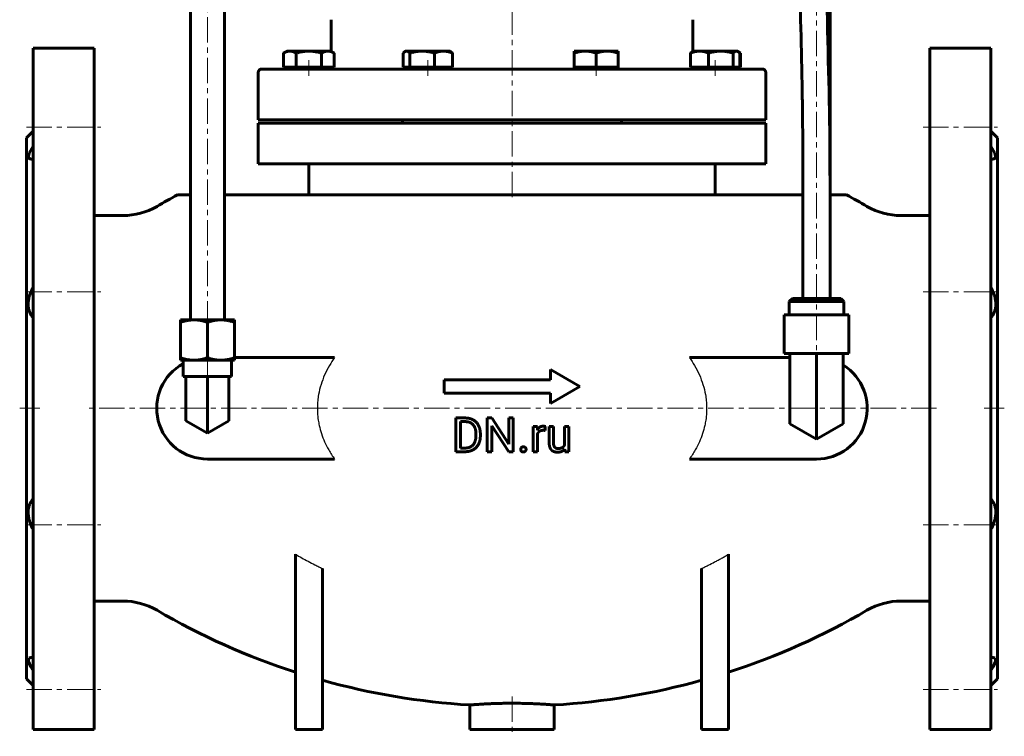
# Model space of a CAD drawing. Header units: millimetres. Extents: x -146 to 146, y -192 to 190.
# Tile 1 of 4: x -146 to 146, y -192 to 20. Entities that reach past the tile are written whole.
import ezdxf

# ---------------------------------------------------------------- set-up
doc = ezdxf.new("R2010")
doc.units = ezdxf.units.MM
for name, pattern in [('K5LT-1', [0]), ('K5LT_AXLED', [12, 7.5, -1.5, 1.5, -1.5]), ('K5LT_BASIC', [0])]:
    doc.linetypes.add(name, pattern=pattern)
doc.layers.add('Системный слой (1)', color=7, linetype='Continuous', true_color=0x6c6c6c)

# ---------------------------------------------------------------- blocks, each defined once
blk = doc.blocks.new('U0')
at = {"layer": 'Системный слой (1)', "color": 143, "linetype": 'K5LT_BASIC', "lineweight": 60, "true_color": 0x33acca}
for start, end in [(239.725483, 252.089546), (287.910454, 300.274517), (254.389939, 266.556485), (273.443515, 285.610061)]:
    blk.add_arc((0, 25.0098), 208.1096, start, end, dxfattribs=at)
blk = doc.blocks.new('U1')
at = {"layer": 'Системный слой (1)', "color": 143, "linetype": 'K5LT_BASIC', "lineweight": 60, "true_color": 0x33acca}
for start, end in [(118.373193, 120.274517), (59.725483, 61.626807)]:
    blk.add_arc((0, -214.9902), 208.1096, start, end, dxfattribs=at)
blk = doc.blocks.new('U2')
at = {"layer": 'Системный слой (1)', "color": 143, "linetype": 'K5LT_BASIC', "lineweight": 60, "true_color": 0x33acca}
for p, q in [((-98.9, -31.88), (-95, -31.88)), ((-85, -31.88), (85.99, -31.88)), ((93.99, -31.88), (98.9, -31.88))]:
    blk.add_line(p, q, dxfattribs=at)
blk = doc.blocks.new('U16')
at = {"layer": 'Системный слой (1)', "color": 143, "linetype": 'K5LT_BASIC', "lineweight": 60, "true_color": 0x33acca}
for p, q in [((67.2, 10.26), (67.03, 10.34)), ((67.38, 10.16), (67.2, 10.26)), ((67.56, 10.06), (67.38, 10.16))]:
    blk.add_line(p, q, dxfattribs=at)
blk = doc.blocks.new('U17')
at = {"layer": 'Системный слой (1)', "color": 143, "linetype": 'K5LT_BASIC', "lineweight": 60, "true_color": 0x33acca}
for p, q in [((66.48, 10.63), (66.33, 10.64)), ((66.63, 10.59), (66.48, 10.63)), ((66.78, 10.51), (66.63, 10.59)), ((66.95, 10.4), (66.78, 10.51)), ((67.12, 10.25), (66.95, 10.4)), ((67.3, 10.06), (67.12, 10.25))]:
    blk.add_line(p, q, dxfattribs=at)
blk = doc.blocks.new('U18')
at = {"layer": 'Системный слой (1)', "color": 143, "linetype": 'K5LT_BASIC', "lineweight": 60, "true_color": 0x33acca}
for p, q in [((-142.69, -19.49), (-142.97, -20.88)), ((-141.5, -17.5), (-142.69, -19.49)), ((-142.97, -20.88), (-142.2, -21.34)), ((-142.2, -21.34), (-141.98, -21.33)), ((-141.98, -21.33), (-141.75, -21.29)), ((-141.75, -21.29), (-141.5, -21.24))]:
    blk.add_line(p, q, dxfattribs=at)
blk = doc.blocks.new('U19')
at = {"layer": 'Системный слой (1)', "color": 143, "linetype": 'K5LT_BASIC', "lineweight": 60, "true_color": 0x33acca}
for p, q in [((-142.69, -168.74), (-142.97, -169.67)), ((-142.2, -168.64), (-142.69, -168.74)), ((-141.98, -168.65), (-142.2, -168.64)), ((-141.75, -168.69), (-141.98, -168.65)), ((-141.5, -168.74), (-141.75, -168.69)), ((-142.97, -169.67), (-142.2, -171.41)), ((-142.2, -171.41), (-141.5, -172.48))]:
    blk.add_line(p, q, dxfattribs=at)
blk = doc.blocks.new('U26')
at = {"layer": 'Системный слой (1)', "color": 143, "linetype": 'K5LT_BASIC', "lineweight": 60, "true_color": 0x33acca}
for p, q in [((0, 5.3444), (-74, 5.3444)), ((74, 5.3444), (0, 5.3444))]:
    blk.add_line(p, q, dxfattribs=at)
blk = doc.blocks.new('U29')
at = {"layer": 'Системный слой (1)', "color": 143, "linetype": 'K5LT_BASIC', "lineweight": 60, "true_color": 0x33acca}
for p, q in [((141.5, -17.5), (142.69, -19.49)), ((142.69, -19.49), (142.97, -20.88)), ((141.75, -21.29), (141.5, -21.24)), ((141.98, -21.33), (141.75, -21.29)), ((142.2, -21.34), (141.98, -21.33)), ((142.97, -20.88), (142.2, -21.34))]:
    blk.add_line(p, q, dxfattribs=at)
blk = doc.blocks.new('U30')
at = {"layer": 'Системный слой (1)', "color": 143, "linetype": 'K5LT_BASIC', "lineweight": 60, "true_color": 0x33acca}
for p, q in [((141.5, -168.74), (141.75, -168.69)), ((141.75, -168.69), (141.98, -168.65)), ((141.98, -168.65), (142.2, -168.64)), ((142.2, -168.64), (142.69, -168.74)), ((142.69, -168.74), (142.97, -169.67)), ((142.2, -171.41), (141.5, -172.48)), ((142.97, -169.67), (142.2, -171.41))]:
    blk.add_line(p, q, dxfattribs=at)
blk = doc.blocks.new('U31')
at = {"layer": 'Системный слой (1)', "color": 143, "linetype": 'K5LT_BASIC', "lineweight": 60, "true_color": 0x33acca}
for p, q in [((-31.94, 10.25), (-32.12, 10.06)), ((-31.77, 10.4), (-31.94, 10.25)), ((-31.6, 10.51), (-31.77, 10.4)), ((-31.45, 10.59), (-31.6, 10.51)), ((-31.3, 10.63), (-31.45, 10.59)), ((-31.15, 10.64), (-31.3, 10.63))]:
    blk.add_line(p, q, dxfattribs=at)

msp = doc.modelspace()

# ---------------------------------------------------------------- linework, layer by layer
at = {"layer": 'Системный слой (1)', "color": 30, "linetype": 'K5LT_AXLED', "lineweight": 18, "true_color": 0xff8000}
for p, q in [((-90, -70.83), (-90, 63.86)), ((90, 52.69), (90, -96.99)), ((0, 22.94), (0, -33.88)), ((-60.05, 7.94), (-60.05, 3.34)), ((-24.87, 7.94), (-24.87, 3.34)), ((24.87, 7.94), (24.87, 3.34)), ((60.05, 7.94), (60.05, 3.34)), ((-143.5, -11.84), (-121.5, -11.84)), ((121.5, -11.84), (143.5, -11.84)), ((-143.5, -60.55), (-121.5, -60.55)), ((121.5, -60.55), (143.5, -60.55)), ((-90, -87.59), (-90, -78.77)), ((-139.5, -94.99), (-145.5, -94.99)), ((125.5, -94.99), (-125.5, -94.99)), ((145.5, -94.99), (139.5, -94.99)), ((-143.5, -129.43), (-121.5, -129.43)), ((121.5, -129.43), (143.5, -129.43)), ((-143.5, -178.14), (-121.5, -178.14)), ((0, -180.21), (0, -191.99)), ((121.5, -178.14), (143.5, -178.14))]:
    msp.add_line(p, q, dxfattribs=at)
at = {"layer": 'Системный слой (1)', "color": 143, "linetype": 'K5LT_BASIC', "lineweight": 60, "true_color": 0x33acca}
for p, q in [((-95, -68.83), (-95, 59.44)), ((-85, -68.83), (-85, 59.44)), ((94, 43.69), (94, -31.88)), ((-53.44, 10.58), (-53.44, 19.94)), ((53.44, 10.58), (53.44, 19.94)), ((-141.5, 11.51), (-123.5, 11.51)), ((-141.5, 11.51), (-141.5, -189.99)), ((-123.5, 11.51), (-123.5, -189.99)), ((-66.55, 10.64), (-67.56, 10.06)), ((-67.56, 5.94), (-67.56, 10.06)), ((-66.55, 10.64), (-65.68, 10.64)), ((-65.68, 10.64), (-60.05, 10.64)), ((-63.8, 5.94), (-63.8, 10.06)), ((-60.05, 10.64), (-54.42, 10.64)), ((-56.3, 5.94), (-56.3, 10.06)), ((-54.42, 10.64), (-53.55, 10.64)), ((-53.55, 10.64), (-52.55, 10.06)), ((-52.55, 5.94), (-52.55, 10.06)), ((-32.12, 5.94), (-32.12, 10.06)), ((-31.37, 10.64), (-31.6, 10.51)), ((-31.37, 10.64), (-31.15, 10.64)), ((-31.15, 10.64), (-26.56, 10.64)), ((-30.18, 5.94), (-30.18, 10.06)), ((-26.56, 10.64), (-20.28, 10.64)), ((-22.93, 5.94), (-22.93, 10.06)), ((-20.28, 10.64), (-18.37, 10.64)), ((-18.37, 10.64), (-18.15, 10.51)), ((-17.62, 5.94), (-17.62, 10.06)), ((18.37, 10.64), (21.62, 10.64)), ((18.37, 10.06), (18.37, 10.64)), ((18.37, 5.94), (18.37, 10.06)), ((21.62, 10.64), (28.12, 10.64)), ((24.87, 5.94), (24.87, 10.06)), ((28.12, 10.64), (31.37, 10.64)), ((31.37, 10.64), (31.37, 10.06)), ((31.37, 5.94), (31.37, 10.06)), ((52.8, 5.94), (52.8, 10.06)), ((53.55, 10.64), (53.32, 10.51)), ((53.55, 10.64), (55.46, 10.64)), ((55.46, 10.64), (61.73, 10.64)), ((58.11, 5.94), (58.11, 10.06)), ((61.73, 10.64), (66.33, 10.64)), ((65.36, 5.94), (65.36, 10.06)), ((66.33, 10.64), (66.55, 10.64)), ((66.55, 10.64), (66.78, 10.51)), ((66.78, 10.51), (67.56, 10.06)), ((67.3, 5.94), (67.3, 10.06)), ((67.56, 5.94), (67.56, 10.06)), ((141.5, 11.51), (123.5, 11.51)), ((123.5, 11.51), (123.5, -189.99)), ((141.5, 11.51), (141.5, -189.99)), ((-65.68, 5.94), (-67.56, 5.94)), ((-66.55, 5.94), (-66.55, 5.34)), ((-63.8, 5.94), (-65.68, 5.94)), ((-60.05, 5.94), (-63.8, 5.94)), ((-56.3, 5.94), (-60.05, 5.94)), ((-54.42, 5.94), (-56.3, 5.94)), ((-52.55, 5.94), (-54.42, 5.94)), ((-53.55, 5.94), (-53.55, 5.34)), ((-31.15, 5.94), (-32.12, 5.94)), ((-31.37, 5.94), (-31.37, 5.34)), ((-30.18, 5.94), (-31.15, 5.94)), ((-26.56, 5.94), (-30.18, 5.94)), ((-22.93, 5.94), (-26.56, 5.94)), ((-20.28, 5.94), (-22.93, 5.94)), ((-17.62, 5.94), (-20.28, 5.94)), ((-18.37, 5.94), (-18.37, 5.34)), ((18.37, 5.94), (18.37, 5.34)), ((21.62, 5.94), (18.37, 5.94)), ((24.87, 5.94), (21.62, 5.94)), ((28.12, 5.94), (24.87, 5.94)), ((31.37, 5.94), (28.12, 5.94)), ((31.37, 5.94), (31.37, 5.34)), ((55.46, 5.94), (52.8, 5.94)), ((53.55, 5.94), (53.55, 5.34)), ((58.11, 5.94), (55.46, 5.94)), ((61.73, 5.94), (58.11, 5.94)), ((65.36, 5.94), (61.73, 5.94)), ((66.33, 5.94), (65.36, 5.94)), ((67.3, 5.94), (66.33, 5.94)), ((66.55, 5.94), (66.55, 5.34)), ((67.56, 5.94), (67.3, 5.94)), ((-75, -9.66), (-75, 4.34)), ((75, -9.66), (75, 4.34)), ((-75, -9.66), (75, -9.66)), ((-75, -10.66), (75, -10.66)), ((-75, -22.66), (-75, -10.66)), ((-32.32, -10.66), (-32.32, -9.66)), ((32.32, -10.66), (32.32, -9.66)), ((75, -22.66), (75, -10.66)), ((-143.5, -14.99), (-141.5, -12.99)), ((143.5, -14.99), (141.5, -12.99)), ((-143.5, -14.99), (-143.5, -174.99)), ((143.5, -14.99), (143.5, -174.99)), ((-75, -22.66), (75, -22.66)), ((-60, -22.66), (-60, -31.88)), ((60, -22.66), (60, -31.88)), ((-123.5, -37.99), (-115, -37.99)), ((115, -37.99), (123.5, -37.99)), ((86, -62.48), (86, -47.48)), ((94, -62.48), (94, -47.48)), ((82.86, -62.48), (81.9, -63.43)), ((81.9, -63.43), (98.1, -63.43)), ((81.9, -67.35), (81.9, -63.43)), ((97.14, -62.48), (82.86, -62.48)), ((97.14, -62.48), (98.1, -63.43)), ((98.1, -67.35), (98.1, -63.43)), ((-97.94, -69.54), (-97.94, -68.83)), ((-97.94, -68.83), (-93.97, -68.83)), ((-97.94, -69.54), (-97.94, -80.06)), ((-93.97, -68.83), (-86.03, -68.83)), ((-90, -69.54), (-90, -80.06)), ((-86.03, -68.83), (-82.06, -68.83)), ((-82.06, -68.83), (-82.06, -69.54)), ((-82.06, -69.54), (-82.06, -80.06)), ((99.53, -67.35), (80.48, -67.35)), ((80.48, -78.73), (80.48, -67.35)), ((99.53, -78.73), (99.53, -67.35)), ((-97.94, -80.77), (-97.94, -80.06)), ((-93.97, -80.77), (-97.94, -80.77)), ((-97.14, -80.77), (-97.14, -85.59)), ((-86.03, -80.77), (-93.97, -80.77)), ((-82.06, -80.77), (-86.03, -80.77)), ((-82.86, -80.77), (-82.86, -85.59)), ((-52.44, -79.99), (-82.06, -79.99)), ((-82.06, -80.06), (-82.06, -80.77)), ((52.44, -79.99), (82.08, -79.99)), ((99.53, -78.73), (80.48, -78.73)), ((82.08, -78.73), (82.08, -94.99)), ((90, -78.73), (90, -94.99)), ((97.92, -78.73), (97.92, -94.99)), ((11.34, -83.53), (11.34, -86.53)), ((11.34, -83.53), (20, -88.53)), ((-97.14, -85.59), (-96.35, -85.59)), ((-96.35, -85.59), (-96.01, -85.59)), ((-96.35, -94.99), (-96.35, -85.59)), ((-96.01, -85.59), (-90.34, -85.59)), ((-90.34, -85.59), (-90, -85.59)), ((-90, -85.59), (-89.66, -85.59)), ((-90, -94.99), (-90, -85.59)), ((-89.66, -85.59), (-83.99, -85.59)), ((-83.99, -85.59), (-83.65, -85.59)), ((-83.65, -94.99), (-83.65, -85.59)), ((-83.65, -85.59), (-82.86, -85.59)), ((-20, -86.53), (11.34, -86.53)), ((-20, -86.53), (-20, -90.53)), ((20, -88.53), (11.34, -93.53)), ((11.34, -90.53), (-20, -90.53)), ((11.34, -90.53), (11.34, -93.53)), ((-96.35, -98.66), (-96.35, -94.99)), ((-90, -102.32), (-90, -94.99)), ((-83.65, -98.66), (-83.65, -94.99)), ((82.08, -99.57), (82.08, -94.99)), ((90, -104.14), (90, -94.99)), ((97.92, -99.57), (97.92, -94.99)), ((-90, -102.32), (-96.35, -98.66)), ((-83.65, -98.66), (-90, -102.32)), ((-16.57, -97.85), (-16.57, -107.82)), ((-16.57, -97.85), (-13.75, -97.85)), ((-15.25, -98.93), (-15.25, -106.74)), ((-15.25, -98.93), (-13.75, -98.93)), ((-7.31, -97.85), (-7.31, -107.82)), ((-7.31, -97.85), (-5.99, -97.85)), ((-5.99, -97.85), (-0.95, -105.56)), ((-0.95, -97.85), (-0.95, -105.56)), ((-0.95, -97.85), (0.36, -97.85)), ((0.36, -97.85), (0.36, -107.82)), ((-0.97, -107.82), (-5.99, -100.13)), ((-5.99, -100.13), (-5.99, -107.82)), ((6.26, -100.41), (7.49, -100.41)), ((6.26, -100.41), (6.26, -107.82)), ((7.49, -100.41), (7.51, -101.26)), ((9.84, -100.37), (9.83, -101.55)), ((10.99, -100.41), (10.99, -105.19)), ((10.99, -100.41), (12.26, -100.41)), ((12.26, -100.41), (12.26, -105.2)), ((15.55, -100.41), (15.55, -105.8)), ((15.55, -100.41), (16.83, -100.41)), ((16.83, -100.41), (16.83, -107.82)), ((90, -104.14), (82.08, -99.57)), ((97.92, -99.57), (90, -104.14)), ((-10.66, -102.53), (-10.66, -103.14)), ((-9.35, -102.54), (-9.35, -103.14)), ((7.52, -102.56), (7.52, -107.82)), ((-13.87, -106.74), (-15.25, -106.74)), ((15.61, -107.82), (15.59, -107.09)), ((-90, -109.99), (-52.44, -109.99)), ((-13.87, -107.82), (-16.57, -107.82)), ((-5.99, -107.82), (-7.31, -107.82)), ((0.36, -107.82), (-0.97, -107.82)), ((7.52, -107.82), (6.26, -107.82)), ((16.83, -107.82), (15.61, -107.82)), ((90, -109.99), (52.44, -109.99)), ((-64, -138.15), (-64, -189.99)), ((64, -138.15), (64, -189.99)), ((-56, -142.37), (-56, -189.99)), ((56, -142.37), (56, -189.99)), ((-123.5, -151.99), (-115, -151.99)), ((115, -151.99), (123.5, -151.99)), ((-143.5, -174.99), (-141.5, -176.99)), ((143.5, -174.99), (141.5, -176.99)), ((-12.5, -182.72), (-12.5, -189.99)), ((12.5, -182.72), (12.5, -189.99)), ((-141.5, -189.99), (-123.5, -189.99)), ((-56, -189.99), (-64, -189.99)), ((12.5, -189.99), (-12.5, -189.99)), ((64, -189.99), (56, -189.99)), ((141.5, -189.99), (123.5, -189.99))]:
    msp.add_line(p, q, dxfattribs=at)
for centre, radius, start, end in [((-54.44, 6.34), 1, 332.7158, 336.4281), ((54.44, 6.34), 1, 203.5719, 207.2842), ((-74, 4.34), 1, 90, 180), ((74, 4.34), 1, 0, 90), ((-115, -17.99), 20, 270, 300.2745), ((115, -17.99), 20, 239.7255, 270), ((-90, -94.99), 15, 118.4408, 270), ((90, -94.99), 15, 270, 58.108), ((-115, -171.99), 20, 59.7255, 90), ((115, -171.99), 20, 90, 120.2745)]:
    msp.add_arc(centre, radius, start, end, dxfattribs=at)
for points, degree, knots in [([(33.6, 184.47), (34.91, 184.47), (36.19, 184.4), (38.74, 184.12), (40, 183.91), (42.48, 183.36), (43.7, 183.01), (46.06, 182.19), (47.21, 181.72), (49.2, 180.77), (50.04, 180.32), (52.06, 179.15), (53.23, 178.38), (55.57, 176.64), (56.74, 175.66), (58.95, 173.61), (60, 172.54), (62.27, 169.99), (63.48, 168.47), (66.04, 164.93), (67.36, 162.87), (69.88, 158.49), (71.08, 156.17), (73.21, 151.6), (74.16, 149.36), (75.96, 144.77), (76.8, 142.43), (78.39, 137.68), (79.13, 135.26), (80.52, 130.38), (81.17, 127.91), (82.18, 123.83), (82.57, 122.22), (83.03, 120.1), (83.15, 119.6), (83.71, 116.9), (84.17, 114.7), (84.64, 112.38), (84.66, 112.26), (84.76, 111.78), (84.82, 111.42), (85.81, 106.2), (86.62, 101.27), (87.49, 95.33), (87.63, 94.3), (87.97, 91.84), (88.16, 90.39), (88.44, 88.26), (88.53, 87.57), (89.39, 80.55), (90.06, 74.12), (90.75, 66.15), (90.88, 64.57), (91.05, 62.49), (91.1, 61.98), (91.19, 60.54), (91.28, 59.62), (91.57, 55.36), (91.82, 52.03), (92.39, 42.21), (92.72, 35.69), (92.98, 29), (93, 28.8), (93.32, 12.77), (93.86, -3.07), (93.98, -23.21), (93.99, -27.54), (94, -33.9), (94, -35.92), (94, -40.77), (94, -43.6), (94, -46.77), (94, -47.13), (94, -47.48)], 3, [0, 0, 0, 0, 0.517664, 0.517664, 1.029625, 1.029625, 1.525738, 1.525738, 2.005317, 2.005317, 2.371691, 2.371691, 2.89868, 2.89868, 3.451697, 3.451697, 3.989569, 3.989569, 4.670726, 4.670726, 5.494297, 5.494297, 6.34933, 6.34933, 7.139444, 7.139444, 7.929557, 7.929557, 8.719671, 8.719671, 9.509785, 9.509785, 10.023194, 10.023194, 10.181189, 10.181189, 10.872996, 10.872996, 10.910048, 10.910048, 11.022886, 11.022886, 12.535987, 12.535987, 12.851586, 12.851586, 13.294334, 13.294334, 13.505492, 13.505492, 15.4445, 15.4445, 15.923722, 15.923722, 16.078482, 16.078482, 16.358649, 16.358649, 17.365246, 17.365246, 19.322518, 19.322518, 19.383887, 19.383887, 24.135838, 24.135838, 25.438653, 25.438653, 26.045648, 26.045648, 26.894823, 26.894823, 26.998403, 26.998403, 26.998403, 26.998403]), ([(33.6, 176.47), (34.62, 176.47), (35.62, 176.41), (37.57, 176.2), (38.53, 176.04), (40.43, 175.62), (41.37, 175.35), (43.19, 174.72), (44.07, 174.35), (45.82, 173.52), (46.69, 173.04), (47.8, 172.35), (48.05, 172.19), (49.25, 171.39), (50.18, 170.69), (52.09, 169.1), (53.05, 168.19), (55.02, 166.14), (56.01, 164.99), (58.13, 162.28), (59.24, 160.7), (61.48, 157.12), (62.61, 155.12), (64.71, 150.96), (65.7, 148.81), (67.51, 144.49), (68.34, 142.32), (69.9, 137.9), (70.63, 135.66), (72.02, 131.08), (72.67, 128.75), (74.04, 123.51), (74.71, 120.58), (75.51, 117.12), (75.62, 116.6), (75.96, 114.96), (76.2, 113.84), (77.35, 108.1), (78.17, 103.37), (79.2, 96.72), (79.49, 94.78), (80.03, 90.88), (80.29, 88.92), (80.61, 86.37), (80.69, 85.78), (80.92, 83.84), (81.08, 82.5), (81.88, 75.42), (82.36, 69.63), (82.97, 63.34), (83, 62.8), (83.16, 61.07), (83.23, 59.88), (83.35, 58.3), (83.38, 57.9), (83.62, 54.58), (83.82, 51.64), (84.2, 45.36), (84.39, 42.01), (85.17, 26.14), (85.53, 13.52), (85.77, -0.93), (85.8, -2.84), (85.86, -7.82), (85.89, -10.9), (85.94, -16.61), (85.95, -19.22), (85.98, -24.06), (85.98, -26.29), (85.99, -29.64), (85.99, -30.76), (86, -32.67), (86, -33.45), (86, -35.47), (86, -36.71), (86, -38.33), (86, -38.72), (86, -40.49), (86, -41.87), (86, -44.64), (86, -46.03), (86, -47.43), (86, -47.46), (86, -47.48)], 3, [0, 0, 0, 0, 0.471299, 0.471299, 0.937837, 0.937837, 1.394544, 1.394544, 1.828753, 1.828753, 2.269764, 2.269764, 2.404242, 2.404242, 2.89691, 2.89691, 3.426669, 3.426669, 4.019624, 4.019624, 4.732147, 4.732147, 5.53909, 5.53909, 6.346032, 6.346032, 7.125801, 7.125801, 7.90557, 7.90557, 8.685339, 8.685339, 9.655999, 9.655999, 9.828507, 9.828507, 10.195602, 10.195602, 11.705865, 11.705865, 12.327341, 12.327341, 12.954576, 12.954576, 13.142857, 13.142857, 13.570291, 13.570291, 15.386411, 15.386411, 15.556111, 15.556111, 15.931433, 15.931433, 16.056193, 16.056193, 16.979084, 16.979084, 18.02281, 18.02281, 21.956043, 21.956043, 22.55421, 22.55421, 23.512683, 23.512683, 24.330069, 24.330069, 25.027137, 25.027137, 25.376094, 25.376094, 25.621596, 25.621596, 26.007541, 26.007541, 26.128551, 26.128551, 26.560883, 26.560883, 26.993214, 26.993214, 26.998339, 26.998339, 26.998339, 26.998339]), ([(-141.5, -59.15), (-141.7, -59.5), (-142.08, -60.23), (-142.45, -61.17), (-142.7, -61.98), (-142.84, -62.58), (-142.94, -63.2), (-142.99, -63.73), (-143.01, -64.24), (-142.99, -64.69), (-142.94, -65.15), (-142.86, -65.6), (-142.73, -66.1), (-142.57, -66.53), (-142.35, -67.01), (-142.09, -67.46), (-141.77, -67.88), (-141.58, -68.1), (-141.5, -68.18)], 3, [0, 0, 0, 0, 2.135171, 4.321837, 5.339199, 6.629233, 7.63109, 8.704151, 9.591911, 10.522581, 11.294057, 12.328096, 13.31361, 14.541425, 15.285384, 16.826679, 18.170429, 19, 19, 19, 19]), ([(141.5, -59.15), (141.7, -59.5), (142.08, -60.23), (142.45, -61.17), (142.7, -61.98), (142.84, -62.58), (142.94, -63.2), (142.99, -63.73), (143.01, -64.24), (142.99, -64.69), (142.94, -65.15), (142.86, -65.6), (142.73, -66.1), (142.57, -66.53), (142.35, -67.01), (142.09, -67.46), (141.77, -67.88), (141.58, -68.1), (141.5, -68.18)], 3, [0, 0, 0, 0, 2.135171, 4.321837, 5.339199, 6.629233, 7.63109, 8.704151, 9.591911, 10.522581, 11.294057, 12.328096, 13.31361, 14.541425, 15.285384, 16.826679, 18.170429, 19, 19, 19, 19]), ([(8.24, -100.53), (7.8, -100.79), (7.52, -101.25), (7.51, -101.26)], 2, [0, 0, 0, 1.967275, 2, 2, 2]), ([(7.52, -102.56), (7.65, -102.24), (8.11, -101.77), (8.78, -101.49), (9.22, -101.49)], 2, [0, 0, 0, 0.9573, 1.97865, 3, 3, 3]), ([(-141.5, -121.8), (-141.74, -122.05), (-142.06, -122.46), (-142.36, -123), (-142.55, -123.4), (-142.69, -123.78), (-142.83, -124.28), (-142.93, -124.76), (-142.99, -125.29), (-143.01, -125.84), (-142.98, -126.43), (-142.91, -127.03), (-142.78, -127.66), (-142.65, -128.15), (-142.43, -128.85), (-142.13, -129.61), (-141.76, -130.36), (-141.55, -130.74), (-141.5, -130.83)], 3, [0, 0, 0, 0, 2.580943, 3.737085, 4.236116, 5.528418, 6.403096, 7.475403, 8.542483, 9.596136, 10.625291, 11.880145, 12.86689, 14.101521, 14.605318, 16.724162, 18.419976, 19, 19, 19, 19]), ([(141.5, -121.8), (141.74, -122.05), (142.06, -122.46), (142.36, -123), (142.55, -123.4), (142.69, -123.78), (142.83, -124.28), (142.93, -124.76), (142.99, -125.29), (143.01, -125.84), (142.98, -126.43), (142.91, -127.03), (142.78, -127.66), (142.65, -128.15), (142.43, -128.85), (142.13, -129.61), (141.76, -130.36), (141.55, -130.74), (141.5, -130.83)], 3, [0, 0, 0, 0, 2.580943, 3.737085, 4.236116, 5.528418, 6.403096, 7.475403, 8.542483, 9.596136, 10.625291, 11.880145, 12.86689, 14.101521, 14.605318, 16.724162, 18.419976, 19, 19, 19, 19]), ([(12.5, -182.72), (12.5, -182.72), (12.46, -182.72), (12.26, -182.7), (11.98, -182.68), (11.63, -182.65), (11.25, -182.63), (10.78, -182.59), (10.2, -182.55), (9.44, -182.5), (8.42, -182.44), (7.15, -182.38), (5.64, -182.31), (3.9, -182.26), (1.98, -182.22), (0.01, -182.2), (-1.79, -182.22), (-3.35, -182.24), (-4.75, -182.28), (-6.06, -182.33), (-7.29, -182.38), (-8.31, -182.44), (-9.19, -182.49), (-10.06, -182.54), (-10.82, -182.59), (-11.42, -182.64), (-11.83, -182.67), (-12.16, -182.7), (-12.39, -182.71), (-12.48, -182.72), (-12.5, -182.72), (-12.5, -182.72)], 3, [0, 0, 0, 0, 1.061949, 2.086862, 3.06321, 3.83941, 4.643542, 5.383977, 6.225798, 7.264023, 8.413388, 9.829188, 11.218826, 12.717251, 14.417993, 16.028584, 17.537766, 18.802009, 19.938367, 21.136208, 22.342271, 23.498913, 24.322118, 25.370127, 26.804709, 27.702064, 28.598193, 29.530826, 30.500801, 31.496204, 32, 32, 32, 32])]:
    msp.add_open_spline(points, degree=degree, knots=knots, dxfattribs=at)
for points, weights in [([(-65.68, 10.64), (-66.55, 10.64), (-67.56, 10.06)], [1, 1.0379548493, 1]), ([(-63.8, 10.06), (-64.81, 10.64), (-65.68, 10.64)], [1, 1.0379548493, 1]), ([(-60.05, 10.64), (-61.79, 10.64), (-63.8, 10.06)], [1, 1.0379548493, 1]), ([(-56.3, 10.06), (-58.31, 10.64), (-60.05, 10.64)], [1, 1.0379548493, 1]), ([(-54.42, 10.64), (-55.29, 10.64), (-56.3, 10.06)], [1, 1.0379548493, 1]), ([(-52.55, 10.06), (-53.55, 10.64), (-54.42, 10.64)], [1, 1.0379548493, 1]), ([(-30.18, 10.06), (-30.7, 10.64), (-31.15, 10.64)], [1, 1.0379548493, 1]), ([(-26.56, 10.64), (-28.24, 10.64), (-30.18, 10.06)], [1, 1.0379548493, 1]), ([(-22.93, 10.06), (-24.87, 10.64), (-26.56, 10.64)], [1, 1.0379548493, 1]), ([(-20.28, 10.64), (-21.51, 10.64), (-22.93, 10.06)], [1, 1.0379548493, 1]), ([(-17.62, 10.06), (-19.05, 10.64), (-20.28, 10.64)], [1, 1.0379548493, 1]), ([(-18.15, 10.51), (-17.9, 10.37), (-17.62, 10.06)], [1.01895293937, 1.01965908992, 1]), ([(21.62, 10.64), (20.12, 10.64), (18.37, 10.06)], [1, 1.0379548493, 1]), ([(24.87, 10.06), (23.13, 10.64), (21.62, 10.64)], [1, 1.0379548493, 1]), ([(28.12, 10.64), (26.62, 10.64), (24.87, 10.06)], [1, 1.0379548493, 1]), ([(31.37, 10.06), (29.63, 10.64), (28.12, 10.64)], [1, 1.0379548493, 1]), ([(55.46, 10.64), (54.22, 10.64), (52.8, 10.06)], [1, 1.0379548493, 1]), ([(52.8, 10.06), (53.08, 10.37), (53.32, 10.51)], [1, 1.01965971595, 1.01895289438]), ([(58.11, 10.06), (56.69, 10.64), (55.46, 10.64)], [1, 1.0379548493, 1]), ([(61.73, 10.64), (60.05, 10.64), (58.11, 10.06)], [1, 1.0379548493, 1]), ([(65.36, 10.06), (63.42, 10.64), (61.73, 10.64)], [1, 1.0379548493, 1]), ([(66.33, 10.64), (65.88, 10.64), (65.36, 10.06)], [1, 1.0379548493, 1]), ([(-93.97, -68.83), (-95.81, -68.83), (-97.94, -69.54)], [1, 1.0852999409, 1.09330827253]), ([(-90, -69.54), (-92.13, -68.83), (-93.97, -68.83)], [1.09330827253, 1.0852999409, 1]), ([(-86.03, -68.83), (-87.87, -68.83), (-90, -69.54)], [1, 1.0852999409, 1.09330827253]), ([(-82.06, -69.54), (-84.19, -68.83), (-86.03, -68.83)], [1.09330827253, 1.0852999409, 1]), ([(-97.94, -80.06), (-95.81, -80.77), (-93.97, -80.77)], [1.09330827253, 1.0852999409, 1]), ([(-93.97, -80.77), (-92.13, -80.77), (-90, -80.06)], [1, 1.0852999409, 1.09330827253]), ([(-90, -80.06), (-87.87, -80.77), (-86.03, -80.77)], [1.09330827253, 1.0852999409, 1]), ([(-86.03, -80.77), (-84.19, -80.77), (-82.06, -80.06)], [1, 1.0852999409, 1.09330827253])]:
    msp.add_rational_spline(points, weights, degree=2, dxfattribs=at)
at = {"layer": 'Системный слой (1)', "color": 7, "linetype": 'K5LT-1'}
for points, knots in [([(-52.44, -79.99), (-52.97, -80.73), (-54.04, -82.39), (-55.41, -85.05), (-56.5, -87.94), (-57.14, -90.51), (-57.44, -92.74), (-57.55, -94.52), (-57.51, -96.46), (-57.32, -98.28), (-56.93, -100.36), (-56.34, -102.5), (-55.39, -104.93), (-54.12, -107.45), (-53.06, -109.12), (-52.44, -109.99)], [0, 0, 0, 0, 1.956355, 4.222959, 6.398187, 8.573416, 9.893596, 11.209092, 12.399415, 14.034677, 15.123899, 16.946538, 18.769178, 20.71919, 23, 23, 23, 23]), ([(52.44, -79.99), (52.97, -80.73), (54.04, -82.39), (55.41, -85.05), (56.5, -87.94), (57.14, -90.51), (57.44, -92.74), (57.55, -94.52), (57.51, -96.46), (57.32, -98.28), (56.93, -100.36), (56.34, -102.5), (55.39, -104.93), (54.12, -107.45), (53.06, -109.12), (52.44, -109.99)], [0, 0, 0, 0, 1.956355, 4.222959, 6.398187, 8.573416, 9.893596, 11.209092, 12.399415, 14.034677, 15.123899, 16.946538, 18.769178, 20.71919, 23, 23, 23, 23]), ([(-64, -138.15), (-63.39, -138.51), (-62.16, -139.21), (-60.24, -140.25), (-58.56, -141.12), (-57.13, -141.83), (-56.38, -142.19), (-56, -142.37)], [0, 0, 0, 0, 0.939232, 1.878465, 2.896318, 3.448159, 4, 4, 4, 4]), ([(56, -142.37), (56.33, -142.21), (56.98, -141.9), (58.28, -141.26), (59.6, -140.58), (60.93, -139.88), (61.79, -139.41), (62.47, -139.03), (63.15, -138.64), (63.66, -138.35), (64, -138.15)], [0, 0, 0, 0, 0.48079, 0.961581, 1.923161, 2.442371, 2.961581, 3.221185, 3.48079, 4, 4, 4, 4])]:
    msp.add_open_spline(points, degree=3, knots=knots, dxfattribs=at)
at = {"layer": 'Системный слой (1)', "color": 143, "linetype": 'K5LT_BASIC', "lineweight": 60, "true_color": 0x33acca}
for points in [[(-9.35, -102.54), (-9.35, -101.46), (-9.98, -99.73), (-11.15, -98.5), (-12.77, -97.85), (-13.75, -97.85)], [(-10.66, -102.53), (-10.66, -101.67), (-11.07, -100.34), (-11.87, -99.41), (-13.01, -98.93), (-13.75, -98.93)], [(9.28, -100.27), (8.67, -100.27), (8.24, -100.53)], [(9.22, -101.49), (9.39, -101.49), (9.67, -101.51), (9.83, -101.55)], [(9.59, -100.31), (9.41, -100.27), (9.28, -100.27)], [(9.84, -100.37), (9.77, -100.34), (9.59, -100.31)], [(-13.87, -106.74), (-12.8, -106.74), (-11.38, -105.85), (-10.66, -104.23), (-10.66, -103.14)], [(-13.87, -107.82), (-12.83, -107.82), (-11.17, -107.17), (-9.98, -105.95), (-9.35, -104.22), (-9.35, -103.14)], [(2.78, -106.6), (2.57, -106.83), (2.57, -107.15)], [(2.57, -107.15), (2.57, -107.46), (2.78, -107.68)], [(3.36, -106.38), (2.98, -106.38), (2.78, -106.6)], [(3.95, -106.6), (3.74, -106.38), (3.36, -106.38)], [(4.15, -107.15), (4.15, -106.83), (3.95, -106.6)], [(3.95, -107.68), (4.15, -107.46), (4.15, -107.15)], [(10.99, -105.19), (10.99, -105.93), (11.17, -106.46)], [(11.17, -106.46), (11.34, -106.98), (11.66, -107.31)], [(11.66, -107.31), (11.99, -107.64), (12.43, -107.8)], [(12.37, -106.03), (12.26, -105.7), (12.26, -105.2)], [(13.12, -106.81), (12.88, -106.73), (12.48, -106.35), (12.37, -106.03)], [(13.62, -106.88), (13.36, -106.88), (13.12, -106.81)], [(14.9, -106.57), (14.43, -106.88), (13.62, -106.88)], [(14.77, -107.7), (15.26, -107.47), (15.59, -107.09)], [(15.55, -105.8), (15.34, -106.28), (14.9, -106.57)], [(2.78, -107.68), (2.98, -107.9), (3.36, -107.9)], [(3.36, -107.9), (3.74, -107.9), (3.95, -107.68)], [(12.43, -107.8), (12.88, -107.96), (13.42, -107.96)], [(13.42, -107.96), (14.22, -107.96), (14.77, -107.7)]]:
    msp.add_open_spline(points, degree=2, dxfattribs=at)

# ---------------------------------------------------------------- block references
at = {"layer": 'Системный слой (1)'}
for name in ['U31', 'U17', 'U16', 'U26', 'U18', 'U29', 'U1', 'U2', 'U0', 'U19', 'U30']:
    msp.add_blockref(name, (0, 0), dxfattribs=at)

doc.saveas('drawing.dxf')
